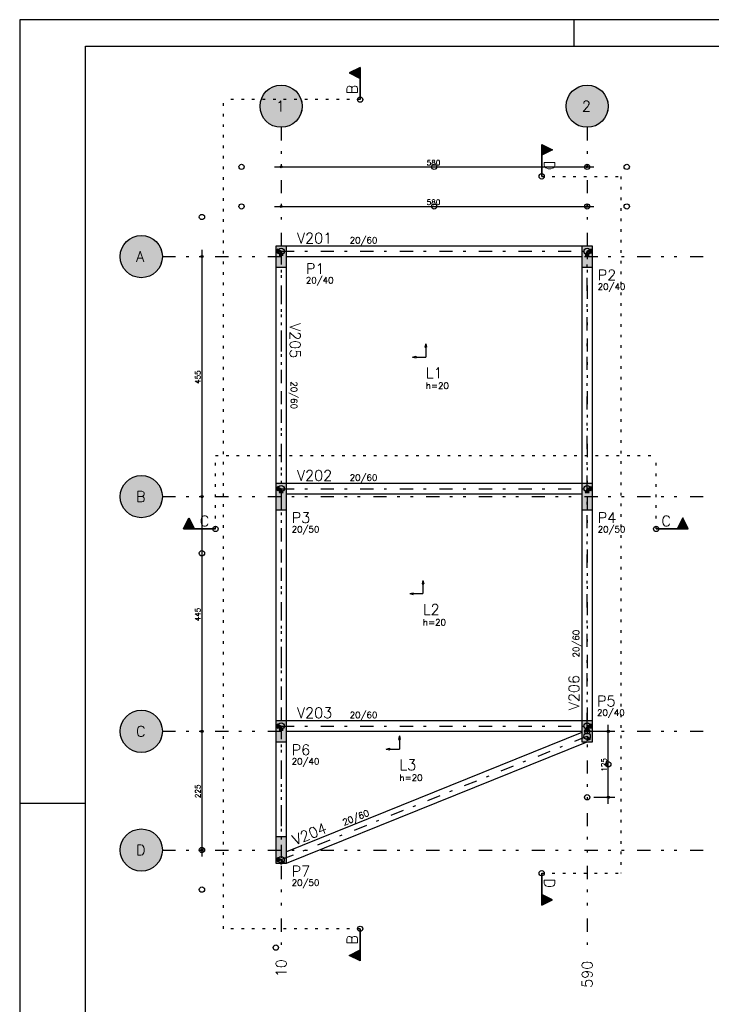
# Model space of a CAD drawing. Extents: x 0 to 84.1, y 0 to 59.4.
# Tile 3 of 5: x 0 to 26.2, y 22.1 to 59.4. Entities that reach past the tile are written whole.
import ezdxf

# ---------------------------------------------------------------- set-up
doc = ezdxf.new("R2010")
doc.units = 0
doc.header["$MEASUREMENT"] = 0
for name, pattern in [('ESTILO_TQS_0002', [0.4, 0.1, -0.3]), ('ESTILO_TQS_0003', [1.5, 0.5, -0.4, 0.1, -0.5]), ('ESTILO_TQS_0004', [2, 0.5, -0.4, 0.1, -0.4, 0.1, -0.5])]:
    doc.linetypes.add(name, pattern=pattern)
for name, color, linetype in [('1', 1, 'CONTINUOUS'), ('2', 2, 'CONTINUOUS'), ('3', 3, 'CONTINUOUS'), ('4', 4, 'CONTINUOUS'), ('6', 6, 'CONTINUOUS'), ('9', 9, 'CONTINUOUS')]:
    doc.layers.add(name, color=color, linetype=linetype)
doc.styles.get("Standard").update_dxf_attribs({"font": 'ROMANS.SHX'})

msp = doc.modelspace()

# ---------------------------------------------------------------- linework, layer by layer
at = {"layer": '1', "linetype": 'ESTILO_TQS_0004'}
for p, q in [((9.90859, 55.31898), (9.90859, 24.293638)), ((21.50859, 55.31898), (21.50859, 24.293638)), ((5.40859, 50.41898), (26.00859, 50.41898)), ((5.40859, 41.31898), (26.00859, 41.31898)), ((5.40859, 32.41898), (26.00859, 32.41898)), ((5.40859, 27.91898), (26.00859, 27.91898))]:
    msp.add_line(p, q, dxfattribs=at)
at = {"layer": '1', "linetype": 'Continuous'}
for p, q in [((9.65859, 53.81898), (21.75859, 53.81898)), ((9.90859, 53.81898), (9.90859, 53.81898)), ((21.50859, 53.81898), (21.50859, 53.81898)), ((9.65859, 52.31898), (21.75859, 52.31898)), ((9.90859, 52.31898), (9.90859, 52.31898)), ((21.50859, 52.31898), (21.50859, 52.31898)), ((6.90859, 50.66898), (6.90859, 41.06898)), ((6.90859, 50.41898), (6.90859, 50.41898)), ((9.90859, 50.41898), (9.90859, 50.41898)), ((21.50859, 50.41898), (21.50859, 50.41898)), ((15.392233, 47.110809), (15.361345, 46.978401)), ((15.392233, 47.110809), (15.423122, 46.978401)), ((15.361345, 46.978401), (15.423122, 46.978401)), ((15.392233, 46.978401), (15.392233, 46.610809)), ((14.892233, 46.610809), (15.024641, 46.641695)), ((14.892233, 46.610809), (15.024641, 46.579924)), ((15.024641, 46.579924), (15.024641, 46.641695)), ((15.024641, 46.610809), (15.392233, 46.610809)), ((6.90859, 41.56898), (6.90859, 32.16898)), ((6.90859, 41.31898), (6.90859, 41.31898)), ((6.90859, 41.31898), (6.90859, 41.31898)), ((9.90859, 41.31898), (9.90859, 41.31898)), ((21.50859, 41.31898), (21.50859, 41.31898)), ((15.282798, 38.140166), (15.251909, 38.007758)), ((15.282798, 38.140166), (15.313686, 38.007758)), ((15.251909, 38.007758), (15.313686, 38.007758)), ((15.282798, 38.007758), (15.282798, 37.640166)), ((14.782798, 37.640166), (14.915206, 37.671051)), ((14.782798, 37.640166), (14.915206, 37.60928)), ((14.915206, 37.60928), (14.915206, 37.671051)), ((14.915206, 37.640166), (15.282798, 37.640166)), ((6.90859, 32.66898), (6.90859, 27.66898)), ((22.30859, 29.66898), (22.30859, 32.66898)), ((6.90859, 32.41898), (6.90859, 32.41898)), ((6.90859, 32.41898), (6.90859, 32.41898)), ((9.90859, 32.41898), (9.90859, 32.41898)), ((14.394695, 32.245813), (14.363806, 32.113405)), ((14.363806, 32.113405), (14.425583, 32.113405)), ((14.394695, 32.245813), (14.425583, 32.113405)), ((14.394695, 32.113405), (14.394695, 31.745813)), ((21.50859, 32.41898), (21.50859, 32.41898)), ((21.50859, 32.41898), (21.50859, 32.41898)), ((21.75859, 32.41898), (22.55859, 32.41898)), ((13.894695, 31.745813), (14.027103, 31.776698)), ((13.894695, 31.745813), (14.027103, 31.714927)), ((14.027103, 31.714927), (14.027103, 31.776698)), ((14.027103, 31.745813), (14.394695, 31.745813)), ((21.50859, 29.91898), (21.50859, 29.91898)), ((21.75859, 29.91898), (22.55859, 29.91898)), ((6.90859, 27.91898), (6.90859, 27.91898)), ((9.90859, 27.91898), (9.90859, 27.91898))]:
    msp.add_line(p, q, dxfattribs=at)
at = {"layer": '1', "linetype": 'ESTILO_TQS_0003'}
for p, q in [((9.90859, 50.61898), (21.50859, 50.61898)), ((9.90859, 50.61898), (9.90859, 41.61898)), ((21.50859, 41.61898), (21.50859, 50.61898)), ((9.90859, 41.61898), (21.50859, 41.61898)), ((9.90859, 41.61898), (9.90859, 32.61898)), ((21.50859, 32.61898), (21.50859, 41.61898)), ((9.90859, 32.61898), (21.50859, 32.61898)), ((9.90859, 32.61898), (9.90859, 27.553946)), ((9.90859, 27.553946), (21.50859, 32.234648))]:
    msp.add_line(p, q, dxfattribs=at)
at = {"layer": '1', "linetype": 'Continuous'}
for points in [[(21.30859, 50.81898), (10.10859, 50.81898)], [(9.75859, 50.69398), (9.75859, 50.54398), (9.90859, 50.61898), (9.75859, 50.69398)], [(9.83359, 50.46898), (9.98359, 50.46898), (9.90859, 50.61898), (9.83359, 50.46898)], [(10.10859, 50.41898), (21.30859, 50.41898)], [(21.43359, 50.46898), (21.58359, 50.46898), (21.50859, 50.61898), (21.43359, 50.46898)], [(21.65859, 50.54398), (21.65859, 50.69398), (21.50859, 50.61898), (21.65859, 50.54398)], [(9.70859, 50.01898), (9.70859, 41.81898)], [(10.10859, 41.81898), (10.10859, 50.01898)], [(21.30859, 50.01898), (21.30859, 41.81898)], [(21.70859, 41.81898), (21.70859, 50.01898)], [(21.30859, 41.81898), (10.10859, 41.81898)], [(9.75859, 41.69398), (9.75859, 41.54398), (9.90859, 41.61898), (9.75859, 41.69398)], [(9.83359, 41.46898), (9.98359, 41.46898), (9.90859, 41.61898), (9.83359, 41.46898)], [(21.43359, 41.46898), (21.58359, 41.46898), (21.50859, 41.61898), (21.43359, 41.46898)], [(21.65859, 41.54398), (21.65859, 41.69398), (21.50859, 41.61898), (21.65859, 41.54398)], [(10.10859, 41.41898), (21.30859, 41.41898)], [(9.70859, 40.81898), (9.70859, 32.81898)], [(10.10859, 32.81898), (10.10859, 40.81898)], [(21.30859, 40.81898), (21.30859, 32.81898)], [(21.70859, 32.81898), (21.70859, 40.81898)], [(9.75859, 32.69398), (9.75859, 32.54398), (9.90859, 32.61898), (9.75859, 32.69398)], [(9.83359, 32.46898), (9.98359, 32.46898), (9.90859, 32.61898), (9.83359, 32.46898)], [(21.30859, 32.81898), (10.10859, 32.81898)], [(21.43359, 32.46898), (21.58359, 32.46898), (21.50859, 32.61898), (21.43359, 32.46898)], [(21.65859, 32.54398), (21.65859, 32.69398), (21.50859, 32.61898), (21.65859, 32.54398)], [(10.10859, 32.41898), (21.30859, 32.41898)], [(21.30859, 32.369615), (10.10859, 27.850316)], [(21.495168, 32.067481), (21.63427, 32.12361), (21.50859, 32.234648), (21.495168, 32.067481)], [(9.70859, 32.01898), (9.70859, 28.41898)], [(10.10859, 28.41898), (10.10859, 32.01898)], [(10.10859, 27.41898), (21.50859, 32.01898)], [(9.75859, 27.628946), (9.75859, 27.478946), (9.90859, 27.553946), (9.75859, 27.628946)], [(9.895168, 27.386779), (10.03427, 27.442908), (9.90859, 27.553946), (9.895168, 27.386779)]]:
    msp.add_lwpolyline(points, dxfattribs=at)
for centre, radius in [((12.904627, 56.371496), 0.1), ((8.40859, 53.81898), 0.1), ((9.90859, 53.81898), 0.04), ((9.90859, 53.81898), 0.02), ((15.70859, 53.81898), 0.1), ((21.50859, 53.81898), 0.1), ((21.50859, 53.81898), 0.04), ((21.50859, 53.81898), 0.02), ((23.00859, 53.81898), 0.1), ((19.784575, 53.457559), 0.1), ((8.40859, 52.31898), 0.1), ((9.90859, 52.31898), 0.04), ((9.90859, 52.31898), 0.02), ((15.70859, 52.31898), 0.1), ((21.50859, 52.31898), 0.1), ((21.50859, 52.31898), 0.04), ((21.50859, 52.31898), 0.02), ((23.00859, 52.31898), 0.1), ((6.90859, 51.91898), 0.1), ((6.90859, 50.41898), 0.04), ((6.90859, 50.41898), 0.02), ((9.90859, 50.61898), 0.12), ((9.90859, 50.61898), 0.12), ((21.50859, 50.61898), 0.12), ((21.50859, 50.61898), 0.12), ((9.90859, 41.61898), 0.12), ((9.90859, 41.61898), 0.12), ((21.50859, 41.61898), 0.12), ((21.50859, 41.61898), 0.12), ((6.90859, 41.31898), 0.04), ((6.90859, 41.31898), 0.04), ((6.90859, 41.31898), 0.02), ((6.90859, 41.31898), 0.02), ((7.422262, 40.093667), 0.1), ((24.124246, 40.093667), 0.1), ((6.90859, 39.16898), 0.1), ((9.90859, 32.61898), 0.12), ((9.90859, 32.61898), 0.12), ((21.50859, 32.61898), 0.12), ((21.50859, 32.61898), 0.12), ((21.50859, 32.41898), 0.1), ((6.90859, 32.41898), 0.04), ((6.90859, 32.41898), 0.04), ((6.90859, 32.41898), 0.02), ((6.90859, 32.41898), 0.02), ((21.50859, 32.234648), 0.12), ((22.30859, 32.41898), 0.04), ((22.30859, 32.41898), 0.02), ((22.30859, 31.16898), 0.1), ((21.50859, 29.91898), 0.1), ((22.30859, 29.91898), 0.04), ((22.30859, 29.91898), 0.02), ((6.90859, 27.91898), 0.1), ((6.90859, 27.91898), 0.04), ((6.90859, 27.91898), 0.02), ((9.90859, 27.553946), 0.12), ((9.90859, 27.553946), 0.12), ((19.784575, 27.040042), 0.1), ((6.90859, 26.41898), 0.1), ((12.904627, 24.932467), 0.1), ((9.70859, 24.21898), 0.1), ((9.70859, 24.21898), 0.1), ((9.70859, 24.21898), 0.1)]:
    msp.add_circle(centre, radius, dxfattribs=at)
at = {"layer": '2', "linetype": 'Continuous'}
for p, q in [((84.100006, 59.400002), (0, 59.400002)), ((0, 59.400002), (0, 0)), ((21, 59.400002), (21, 58.400002)), ((0, 29.700001), (0.5, 29.700001)), ((0.5, 29.700001), (1.5, 29.700001)), ((1.5, 29.700001), (2.5, 29.700001))]:
    msp.add_line(p, q, dxfattribs=at)
msp.add_lwpolyline([(83.100006, 1), (2.5, 1), (2.5, 58.400002), (83.100006, 58.400002), (83.100006, 1)], dxfattribs=at)
for centre in [(9.90859, 56.11898), (21.50859, 56.11898), (4.60859, 50.41898), (4.60859, 41.31898), (4.60859, 32.41898), (4.60859, 27.91898)]:
    msp.add_circle(centre, 0.8, dxfattribs=at)
at = {"layer": '3', "linetype": 'Continuous'}
for p, q in [((12.904627, 57.587451), (12.489795, 57.380035)), ((12.902889, 57.58463), (12.493697, 57.380035)), ((12.713167, 57.489766), (12.713167, 57.270302)), ((12.745076, 57.505721), (12.745076, 57.254347)), ((12.776987, 57.521678), (12.776987, 57.238392)), ((12.808897, 57.537633), (12.808897, 57.222436)), ((12.840807, 57.553588), (12.840807, 57.206481)), ((12.872717, 57.569544), (12.872717, 57.190525)), ((12.902888, 57.58463), (12.902888, 56.371496)), ((12.904627, 56.371496), (12.904627, 57.587451)), ((12.489795, 57.380035), (12.902889, 57.173488)), ((12.493699, 57.380035), (12.902888, 57.175439)), ((12.521705, 57.394039), (12.521705, 57.366032)), ((12.553615, 57.409994), (12.553615, 57.350077)), ((12.585526, 57.425949), (12.585526, 57.334122)), ((12.617436, 57.441903), (12.617436, 57.318167)), ((12.649346, 57.457857), (12.649346, 57.302212)), ((12.681445, 57.473908), (12.681258, 57.286256)), ((19.784575, 53.457559), (19.784575, 54.673514)), ((19.784575, 54.673514), (20.199407, 54.466099)), ((19.786313, 54.670693), (20.195505, 54.466099)), ((19.786314, 54.670693), (19.786314, 53.457559)), ((19.816485, 54.655607), (19.816485, 54.276588)), ((19.848395, 54.639651), (19.848395, 54.292544)), ((19.880305, 54.623696), (19.880305, 54.308499)), ((19.912215, 54.607741), (19.912215, 54.324455)), ((19.944126, 54.591784), (19.944126, 54.340411)), ((19.976036, 54.575829), (19.976036, 54.356366)), ((20.007757, 54.559971), (20.007944, 54.37232)), ((20.039856, 54.54392), (20.039856, 54.388275)), ((20.071766, 54.527966), (20.071766, 54.40423)), ((20.103676, 54.512012), (20.103676, 54.420185)), ((20.199407, 54.466099), (19.786313, 54.259552)), ((20.195504, 54.466099), (19.786314, 54.261503)), ((20.135587, 54.496057), (20.135587, 54.43614)), ((20.167497, 54.480102), (20.167497, 54.452095)), ((6.206307, 40.093667), (6.413723, 40.508499)), ((6.209128, 40.095405), (6.413723, 40.504597)), ((6.335901, 40.348948), (6.491546, 40.348948)), ((6.351855, 40.380858), (6.475591, 40.380858)), ((6.367809, 40.412768), (6.459636, 40.412768)), ((6.383765, 40.444679), (6.443681, 40.444679)), ((6.39972, 40.476589), (6.427727, 40.476589)), ((6.413723, 40.508499), (6.62027, 40.095405)), ((6.413723, 40.504596), (6.618319, 40.095406)), ((25.132785, 40.508499), (24.926238, 40.095405)), ((25.132785, 40.504596), (24.928189, 40.095406)), ((25.210607, 40.348948), (25.054962, 40.348948)), ((25.194653, 40.380858), (25.070917, 40.380858)), ((25.178699, 40.412768), (25.086872, 40.412768)), ((25.162744, 40.444679), (25.102827, 40.444679)), ((25.146789, 40.476589), (25.118782, 40.476589)), ((25.340201, 40.093667), (25.132785, 40.508499)), ((25.33738, 40.095405), (25.132785, 40.504597)), ((7.422262, 40.093667), (6.206307, 40.093667)), ((6.209128, 40.095406), (7.422262, 40.095406)), ((6.224214, 40.125577), (6.603233, 40.125577)), ((6.24017, 40.157487), (6.587278, 40.157487)), ((6.256125, 40.189397), (6.571322, 40.189397)), ((6.27208, 40.221307), (6.555367, 40.221307)), ((6.288037, 40.253218), (6.539411, 40.253218)), ((6.303992, 40.285128), (6.523456, 40.285128)), ((6.319851, 40.316849), (6.507502, 40.317036)), ((25.33738, 40.095406), (24.124246, 40.095406)), ((24.124246, 40.093667), (25.340201, 40.093667)), ((25.322294, 40.125577), (24.943275, 40.125577)), ((25.306338, 40.157487), (24.959231, 40.157487)), ((25.290383, 40.189397), (24.975186, 40.189397)), ((25.274428, 40.221307), (24.991142, 40.221307)), ((25.258471, 40.253218), (25.007097, 40.253218)), ((25.242516, 40.285128), (25.023052, 40.285128)), ((25.226658, 40.316849), (25.039006, 40.317036)), ((19.784575, 27.040042), (19.784575, 25.824087)), ((19.786314, 25.826908), (19.786314, 27.040042)), ((20.199407, 26.031503), (19.786313, 26.23805)), ((20.195504, 26.031503), (19.786314, 26.236099)), ((19.816485, 25.841994), (19.816485, 26.221013)), ((19.848395, 25.85795), (19.848395, 26.205057)), ((19.880305, 25.873905), (19.880305, 26.189102)), ((19.912215, 25.88986), (19.912215, 26.173147)), ((19.944126, 25.905817), (19.944126, 26.157191)), ((19.976036, 25.921772), (19.976036, 26.141236)), ((19.784575, 25.824087), (20.199407, 26.031503)), ((19.786313, 25.826908), (20.195505, 26.031503)), ((20.007757, 25.93763), (20.007944, 26.125282)), ((20.039856, 25.953681), (20.039856, 26.109326)), ((20.071766, 25.969635), (20.071766, 26.093371)), ((20.103676, 25.985589), (20.103676, 26.077416)), ((20.135587, 26.001544), (20.135587, 26.061461)), ((20.167497, 26.017499), (20.167497, 26.045506)), ((12.902888, 23.719333), (12.902888, 24.932467)), ((12.904627, 24.932467), (12.904627, 23.716512)), ((12.489795, 23.923928), (12.902889, 24.130475)), ((12.904627, 23.716512), (12.489795, 23.923928)), ((12.902889, 23.719333), (12.493697, 23.923928)), ((12.493699, 23.923928), (12.902888, 24.128524)), ((12.521705, 23.909925), (12.521705, 23.937932)), ((12.553615, 23.89397), (12.553615, 23.953886)), ((12.585526, 23.878014), (12.585526, 23.969841)), ((12.617436, 23.86206), (12.617436, 23.985796)), ((12.649346, 23.846106), (12.649346, 24.001751)), ((12.681445, 23.830056), (12.681258, 24.017707)), ((12.713167, 23.814197), (12.713167, 24.033661)), ((12.745076, 23.798242), (12.745076, 24.049616)), ((12.776987, 23.782285), (12.776987, 24.065572)), ((12.808897, 23.76633), (12.808897, 24.081527)), ((12.840807, 23.750375), (12.840807, 24.097483)), ((12.872717, 23.734419), (12.872717, 24.113438))]:
    msp.add_line(p, q, dxfattribs=at)
at = {"layer": '3', "linetype": 'ESTILO_TQS_0002'}
for p, q in [((7.730513, 24.932467), (7.730513, 56.371496)), ((12.904627, 56.371496), (7.730513, 56.371496)), ((19.784575, 53.457559), (22.786565, 53.457559)), ((22.786565, 53.457559), (22.786565, 27.040042)), ((7.422262, 42.877331), (24.124246, 42.877331)), ((7.422262, 40.093667), (7.422262, 42.877331)), ((24.124246, 40.093667), (24.124246, 42.877331)), ((19.784575, 27.040042), (22.786565, 27.040042)), ((12.904627, 24.932467), (7.730513, 24.932467))]:
    msp.add_line(p, q, dxfattribs=at)
at = {"layer": '3', "linetype": 'Continuous'}
for points in [[(12.902888, 57.58463), (12.493699, 57.380035), (12.902888, 57.175439), (12.902888, 57.58463)], [(19.786314, 54.670693), (20.195504, 54.466099), (19.786314, 54.261503), (19.786314, 54.670693)], [(6.209128, 40.095406), (6.413723, 40.504596), (6.618319, 40.095406), (6.209128, 40.095406)], [(25.33738, 40.095406), (25.132785, 40.504596), (24.928189, 40.095406), (25.33738, 40.095406)], [(19.786314, 25.826908), (20.195504, 26.031503), (19.786314, 26.236099), (19.786314, 25.826908)], [(12.902888, 23.719333), (12.493699, 23.923928), (12.902888, 24.128524), (12.902888, 23.719333)]]:
    msp.add_lwpolyline(points, dxfattribs=at)
at = {"layer": '6', "linetype": 'Continuous'}
for points in [[(9.70859, 50.01898), (10.10859, 50.01898), (10.10859, 50.81898), (9.70859, 50.81898), (9.70859, 50.01898)], [(21.30859, 50.01898), (21.70859, 50.01898), (21.70859, 50.81898), (21.30859, 50.81898), (21.30859, 50.01898)], [(9.70859, 40.81898), (10.10859, 40.81898), (10.10859, 41.81898), (9.70859, 41.81898), (9.70859, 40.81898)], [(21.30859, 40.81898), (21.70859, 40.81898), (21.70859, 41.81898), (21.30859, 41.81898), (21.30859, 40.81898)], [(9.70859, 32.01898), (10.10859, 32.01898), (10.10859, 32.81898), (9.70859, 32.81898), (9.70859, 32.01898)], [(21.30859, 32.01898), (21.70859, 32.01898), (21.70859, 32.81898), (21.30859, 32.81898), (21.30859, 32.01898)], [(9.70859, 27.41898), (10.10859, 27.41898), (10.10859, 28.41898), (9.70859, 28.41898), (9.70859, 27.41898)]]:
    msp.add_lwpolyline(points, dxfattribs=at)
at = {"layer": '9', "linetype": 'Continuous'}
for points in [[(10.70859, 56.11898), (9.447246, 56.772556), (9.362547, 56.703649)], [(10.70859, 56.11898), (9.540538, 56.829288), (9.447246, 56.772556)], [(10.70859, 56.11898), (9.640686, 56.872789), (9.540538, 56.829288)], [(10.70859, 56.11898), (9.745825, 56.902247), (9.640686, 56.872789)], [(10.70859, 56.11898), (9.853996, 56.917115), (9.745825, 56.902247)], [(10.70859, 56.11898), (9.963184, 56.917115), (9.853996, 56.917115)], [(10.70859, 56.11898), (10.071355, 56.902247), (9.963184, 56.917115)], [(10.70859, 56.11898), (10.176494, 56.872789), (10.071355, 56.902247)], [(10.70859, 56.11898), (10.276642, 56.829288), (10.176494, 56.872789)], [(10.70859, 56.11898), (10.369934, 56.772556), (10.276642, 56.829288)], [(10.70859, 56.11898), (10.454633, 56.703649), (10.369934, 56.772556)], [(22.30859, 56.11898), (21.047246, 56.772556), (20.962547, 56.703649)], [(22.30859, 56.11898), (21.140538, 56.829288), (21.047246, 56.772556)], [(22.30859, 56.11898), (21.240686, 56.872789), (21.140538, 56.829288)], [(22.30859, 56.11898), (21.345825, 56.902247), (21.240686, 56.872789)], [(22.30859, 56.11898), (21.453996, 56.917115), (21.345825, 56.902247)], [(22.30859, 56.11898), (21.563184, 56.917115), (21.453996, 56.917115)], [(22.30859, 56.11898), (21.671355, 56.902247), (21.563184, 56.917115)], [(22.30859, 56.11898), (21.776494, 56.872789), (21.671355, 56.902247)], [(22.30859, 56.11898), (21.876642, 56.829288), (21.776494, 56.872789)], [(22.30859, 56.11898), (21.969934, 56.772556), (21.876642, 56.829288)], [(22.30859, 56.11898), (22.054633, 56.703649), (21.969934, 56.772556)], [(10.70859, 56.11898), (9.174821, 56.437701), (9.138256, 56.334817)], [(10.70859, 56.11898), (9.225054, 56.534647), (9.174821, 56.437701)], [(10.70859, 56.11898), (9.288021, 56.62385), (9.225054, 56.534647)], [(10.70859, 56.11898), (9.362547, 56.703649), (9.288021, 56.62385)], [(10.70859, 56.11898), (10.529159, 56.62385), (10.454633, 56.703649)], [(10.70859, 56.11898), (10.592126, 56.534647), (10.529159, 56.62385)], [(10.70859, 56.11898), (10.642359, 56.437701), (10.592126, 56.534647)], [(10.70859, 56.11898), (10.678924, 56.334817), (10.642359, 56.437701)], [(22.30859, 56.11898), (20.774821, 56.437701), (20.738256, 56.334817)], [(22.30859, 56.11898), (20.825054, 56.534647), (20.774821, 56.437701)], [(22.30859, 56.11898), (20.888021, 56.62385), (20.825054, 56.534647)], [(22.30859, 56.11898), (20.962547, 56.703649), (20.888021, 56.62385)], [(22.30859, 56.11898), (22.129159, 56.62385), (22.054633, 56.703649)], [(22.30859, 56.11898), (22.192126, 56.534647), (22.129159, 56.62385)], [(22.30859, 56.11898), (22.242359, 56.437701), (22.192126, 56.534647)], [(22.30859, 56.11898), (22.278924, 56.334817), (22.242359, 56.437701)], [(10.70859, 56.11898), (9.116041, 56.227913), (9.10859, 56.11898)], [(10.70859, 56.11898), (9.10859, 56.11898), (9.116041, 56.010047)], [(10.70859, 56.11898), (9.138256, 56.334817), (9.116041, 56.227913)], [(10.70859, 56.11898), (9.116041, 56.010047), (9.138256, 55.903143)], [(10.70859, 56.11898), (9.138256, 55.903143), (9.174821, 55.800259)], [(10.70859, 56.11898), (9.174821, 55.800259), (9.225054, 55.703313)], [(10.70859, 56.11898), (9.225054, 55.703313), (9.288021, 55.61411)], [(10.70859, 56.11898), (9.288021, 55.61411), (9.362547, 55.534311)], [(10.70859, 56.11898), (9.362547, 55.534311), (9.447246, 55.465404)], [(10.70859, 56.11898), (9.447246, 55.465404), (9.540538, 55.408672)], [(10.70859, 56.11898), (9.540538, 55.408672), (9.640686, 55.365171)], [(10.70859, 56.11898), (9.640686, 55.365171), (9.745825, 55.335713)], [(10.70859, 56.11898), (9.745825, 55.335713), (9.853996, 55.320845)], [(10.70859, 56.11898), (9.853996, 55.320845), (9.963184, 55.320845)], [(10.70859, 56.11898), (9.963184, 55.320845), (10.071355, 55.335713)], [(10.70859, 56.11898), (10.071355, 55.335713), (10.176494, 55.365171)], [(10.70859, 56.11898), (10.176494, 55.365171), (10.276642, 55.408672)], [(10.70859, 56.11898), (10.276642, 55.408672), (10.369934, 55.465404)], [(10.70859, 56.11898), (10.369934, 55.465404), (10.454633, 55.534311)], [(10.70859, 56.11898), (10.454633, 55.534311), (10.529159, 55.61411)], [(10.70859, 56.11898), (10.529159, 55.61411), (10.592126, 55.703313)], [(10.70859, 56.11898), (10.592126, 55.703313), (10.642359, 55.800259)], [(10.70859, 56.11898), (10.642359, 55.800259), (10.678924, 55.903143)], [(10.70859, 56.11898), (10.701139, 56.227913), (10.678924, 56.334817)], [(10.70859, 56.11898), (10.678924, 55.903143), (10.701139, 56.010047)], [(10.70859, 56.11898), (10.701139, 56.010047), (10.70859, 56.11898)], [(22.30859, 56.11898), (20.716041, 56.227913), (20.70859, 56.11898)], [(22.30859, 56.11898), (20.70859, 56.11898), (20.716041, 56.010047)], [(22.30859, 56.11898), (20.738256, 56.334817), (20.716041, 56.227913)], [(22.30859, 56.11898), (20.716041, 56.010047), (20.738256, 55.903143)], [(22.30859, 56.11898), (20.738256, 55.903143), (20.774821, 55.800259)], [(22.30859, 56.11898), (20.774821, 55.800259), (20.825054, 55.703313)], [(22.30859, 56.11898), (20.825054, 55.703313), (20.888021, 55.61411)], [(22.30859, 56.11898), (20.888021, 55.61411), (20.962547, 55.534311)], [(22.30859, 56.11898), (20.962547, 55.534311), (21.047246, 55.465404)], [(22.30859, 56.11898), (21.047246, 55.465404), (21.140538, 55.408672)], [(22.30859, 56.11898), (21.140538, 55.408672), (21.240686, 55.365171)], [(22.30859, 56.11898), (21.240686, 55.365171), (21.345825, 55.335713)], [(22.30859, 56.11898), (21.345825, 55.335713), (21.453996, 55.320845)], [(22.30859, 56.11898), (21.453996, 55.320845), (21.563184, 55.320845)], [(22.30859, 56.11898), (21.563184, 55.320845), (21.671355, 55.335713)], [(22.30859, 56.11898), (21.671355, 55.335713), (21.776494, 55.365171)], [(22.30859, 56.11898), (21.776494, 55.365171), (21.876642, 55.408672)], [(22.30859, 56.11898), (21.876642, 55.408672), (21.969934, 55.465404)], [(22.30859, 56.11898), (21.969934, 55.465404), (22.054633, 55.534311)], [(22.30859, 56.11898), (22.054633, 55.534311), (22.129159, 55.61411)], [(22.30859, 56.11898), (22.129159, 55.61411), (22.192126, 55.703313)], [(22.30859, 56.11898), (22.192126, 55.703313), (22.242359, 55.800259)], [(22.30859, 56.11898), (22.242359, 55.800259), (22.278924, 55.903143)], [(22.30859, 56.11898), (22.301139, 56.227913), (22.278924, 56.334817)], [(22.30859, 56.11898), (22.278924, 55.903143), (22.301139, 56.010047)], [(22.30859, 56.11898), (22.301139, 56.010047), (22.30859, 56.11898)], [(5.40859, 50.41898), (4.340686, 51.172789), (4.240538, 51.129288)], [(5.40859, 50.41898), (4.445825, 51.202247), (4.340686, 51.172789)], [(5.40859, 50.41898), (4.553996, 51.217115), (4.445825, 51.202247)], [(5.40859, 50.41898), (4.663184, 51.217115), (4.553996, 51.217115)], [(5.40859, 50.41898), (4.771355, 51.202247), (4.663184, 51.217115)], [(5.40859, 50.41898), (4.876494, 51.172789), (4.771355, 51.202247)], [(5.40859, 50.41898), (4.976642, 51.129288), (4.876494, 51.172789)], [(5.40859, 50.41898), (3.925054, 50.834647), (3.874821, 50.737701)], [(5.40859, 50.41898), (3.988021, 50.92385), (3.925054, 50.834647)], [(5.40859, 50.41898), (4.062547, 51.003649), (3.988021, 50.92385)], [(5.40859, 50.41898), (4.147246, 51.072556), (4.062547, 51.003649)], [(5.40859, 50.41898), (4.240538, 51.129288), (4.147246, 51.072556)], [(5.40859, 50.41898), (5.069934, 51.072556), (4.976642, 51.129288)], [(5.40859, 50.41898), (5.154633, 51.003649), (5.069934, 51.072556)], [(5.40859, 50.41898), (5.229159, 50.92385), (5.154633, 51.003649)], [(5.40859, 50.41898), (5.292126, 50.834647), (5.229159, 50.92385)], [(5.40859, 50.41898), (5.342359, 50.737701), (5.292126, 50.834647)], [(9.70859, 50.01898), (10.10859, 50.01898), (10.10859, 50.81898)], [(9.70859, 50.01898), (10.10859, 50.81898), (9.70859, 50.81898)], [(9.70859, 50.01898), (9.70859, 50.81898), (9.70859, 50.01898)], [(21.30859, 50.01898), (21.70859, 50.01898), (21.70859, 50.81898)], [(21.30859, 50.01898), (21.70859, 50.81898), (21.30859, 50.81898)], [(21.30859, 50.01898), (21.30859, 50.81898), (21.30859, 50.01898)], [(5.40859, 50.41898), (3.816041, 50.527913), (3.80859, 50.41898)], [(5.40859, 50.41898), (3.80859, 50.41898), (3.816041, 50.310047)], [(5.40859, 50.41898), (3.838256, 50.634817), (3.816041, 50.527913)], [(5.40859, 50.41898), (3.816041, 50.310047), (3.838256, 50.203143)], [(5.40859, 50.41898), (3.874821, 50.737701), (3.838256, 50.634817)], [(5.40859, 50.41898), (3.838256, 50.203143), (3.874821, 50.100259)], [(5.40859, 50.41898), (3.874821, 50.100259), (3.925054, 50.003313)], [(5.40859, 50.41898), (3.925054, 50.003313), (3.988021, 49.91411)], [(5.40859, 50.41898), (3.988021, 49.91411), (4.062547, 49.834311)], [(5.40859, 50.41898), (4.062547, 49.834311), (4.147246, 49.765404)], [(5.40859, 50.41898), (4.147246, 49.765404), (4.240538, 49.708672)], [(5.40859, 50.41898), (4.240538, 49.708672), (4.340686, 49.665171)], [(5.40859, 50.41898), (4.340686, 49.665171), (4.445825, 49.635713)], [(5.40859, 50.41898), (4.445825, 49.635713), (4.553996, 49.620845)], [(5.40859, 50.41898), (4.553996, 49.620845), (4.663184, 49.620845)], [(5.40859, 50.41898), (4.663184, 49.620845), (4.771355, 49.635713)], [(5.40859, 50.41898), (4.771355, 49.635713), (4.876494, 49.665171)], [(5.40859, 50.41898), (4.876494, 49.665171), (4.976642, 49.708672)], [(5.40859, 50.41898), (4.976642, 49.708672), (5.069934, 49.765404)], [(5.40859, 50.41898), (5.069934, 49.765404), (5.154633, 49.834311)], [(5.40859, 50.41898), (5.154633, 49.834311), (5.229159, 49.91411)], [(5.40859, 50.41898), (5.229159, 49.91411), (5.292126, 50.003313)], [(5.40859, 50.41898), (5.292126, 50.003313), (5.342359, 50.100259)], [(5.40859, 50.41898), (5.378924, 50.634817), (5.342359, 50.737701)], [(5.40859, 50.41898), (5.342359, 50.100259), (5.378924, 50.203143)], [(5.40859, 50.41898), (5.401139, 50.527913), (5.378924, 50.634817)], [(5.40859, 50.41898), (5.378924, 50.203143), (5.401139, 50.310047)], [(5.40859, 50.41898), (5.401139, 50.310047), (5.40859, 50.41898)], [(9.75859, 50.69398), (9.75859, 50.54398), (9.90859, 50.61898)], [(9.75859, 50.69398), (9.90859, 50.61898), (9.75859, 50.69398)], [(9.83359, 50.46898), (9.98359, 50.46898), (9.90859, 50.61898)], [(9.83359, 50.46898), (9.90859, 50.61898), (9.83359, 50.46898)], [(21.43359, 50.46898), (21.58359, 50.46898), (21.50859, 50.61898)], [(21.43359, 50.46898), (21.50859, 50.61898), (21.43359, 50.46898)], [(21.65859, 50.54398), (21.65859, 50.69398), (21.50859, 50.61898)], [(21.65859, 50.54398), (21.50859, 50.61898), (21.65859, 50.54398)], [(5.40859, 41.31898), (3.988021, 41.82385), (3.925054, 41.734647)], [(5.40859, 41.31898), (4.062547, 41.903649), (3.988021, 41.82385)], [(5.40859, 41.31898), (4.147246, 41.972556), (4.062547, 41.903649)], [(5.40859, 41.31898), (4.240538, 42.029288), (4.147246, 41.972556)], [(5.40859, 41.31898), (4.340686, 42.072789), (4.240538, 42.029288)], [(5.40859, 41.31898), (4.445825, 42.102247), (4.340686, 42.072789)], [(5.40859, 41.31898), (4.553996, 42.117115), (4.445825, 42.102247)], [(5.40859, 41.31898), (4.663184, 42.117115), (4.553996, 42.117115)], [(5.40859, 41.31898), (4.771355, 42.102247), (4.663184, 42.117115)], [(5.40859, 41.31898), (4.876494, 42.072789), (4.771355, 42.102247)], [(5.40859, 41.31898), (4.976642, 42.029288), (4.876494, 42.072789)], [(5.40859, 41.31898), (5.069934, 41.972556), (4.976642, 42.029288)], [(5.40859, 41.31898), (5.154633, 41.903649), (5.069934, 41.972556)], [(5.40859, 41.31898), (5.229159, 41.82385), (5.154633, 41.903649)], [(5.40859, 41.31898), (5.292126, 41.734647), (5.229159, 41.82385)], [(9.70859, 40.81898), (10.10859, 40.81898), (10.10859, 41.81898)], [(9.70859, 40.81898), (10.10859, 41.81898), (9.70859, 41.81898)], [(9.70859, 40.81898), (9.70859, 41.81898), (9.70859, 40.81898)], [(21.30859, 40.81898), (21.70859, 40.81898), (21.70859, 41.81898)], [(21.30859, 40.81898), (21.70859, 41.81898), (21.30859, 41.81898)], [(21.30859, 40.81898), (21.30859, 41.81898), (21.30859, 40.81898)], [(5.40859, 41.31898), (3.838256, 41.534817), (3.816041, 41.427913)], [(5.40859, 41.31898), (3.874821, 41.637701), (3.838256, 41.534817)], [(5.40859, 41.31898), (3.925054, 41.734647), (3.874821, 41.637701)], [(5.40859, 41.31898), (5.342359, 41.637701), (5.292126, 41.734647)], [(5.40859, 41.31898), (5.378924, 41.534817), (5.342359, 41.637701)], [(5.40859, 41.31898), (5.401139, 41.427913), (5.378924, 41.534817)], [(9.75859, 41.69398), (9.75859, 41.54398), (9.90859, 41.61898)], [(9.75859, 41.69398), (9.90859, 41.61898), (9.75859, 41.69398)], [(9.83359, 41.46898), (9.98359, 41.46898), (9.90859, 41.61898)], [(9.83359, 41.46898), (9.90859, 41.61898), (9.83359, 41.46898)], [(21.43359, 41.46898), (21.58359, 41.46898), (21.50859, 41.61898)], [(21.43359, 41.46898), (21.50859, 41.61898), (21.43359, 41.46898)], [(21.65859, 41.54398), (21.65859, 41.69398), (21.50859, 41.61898)], [(21.65859, 41.54398), (21.50859, 41.61898), (21.65859, 41.54398)], [(5.40859, 41.31898), (3.816041, 41.427913), (3.80859, 41.31898)], [(5.40859, 41.31898), (3.80859, 41.31898), (3.816041, 41.210047)], [(5.40859, 41.31898), (3.816041, 41.210047), (3.838256, 41.103143)], [(5.40859, 41.31898), (3.838256, 41.103143), (3.874821, 41.000259)], [(5.40859, 41.31898), (3.874821, 41.000259), (3.925054, 40.903313)], [(5.40859, 41.31898), (3.925054, 40.903313), (3.988021, 40.81411)], [(5.40859, 41.31898), (3.988021, 40.81411), (4.062547, 40.734311)], [(5.40859, 41.31898), (4.062547, 40.734311), (4.147246, 40.665404)], [(5.40859, 41.31898), (4.147246, 40.665404), (4.240538, 40.608672)], [(5.40859, 41.31898), (4.240538, 40.608672), (4.340686, 40.565171)], [(5.40859, 41.31898), (4.340686, 40.565171), (4.445825, 40.535713)], [(5.40859, 41.31898), (4.445825, 40.535713), (4.553996, 40.520845)], [(5.40859, 41.31898), (4.553996, 40.520845), (4.663184, 40.520845)], [(5.40859, 41.31898), (4.663184, 40.520845), (4.771355, 40.535713)], [(5.40859, 41.31898), (4.771355, 40.535713), (4.876494, 40.565171)], [(5.40859, 41.31898), (4.876494, 40.565171), (4.976642, 40.608672)], [(5.40859, 41.31898), (4.976642, 40.608672), (5.069934, 40.665404)], [(5.40859, 41.31898), (5.069934, 40.665404), (5.154633, 40.734311)], [(5.40859, 41.31898), (5.154633, 40.734311), (5.229159, 40.81411)], [(5.40859, 41.31898), (5.229159, 40.81411), (5.292126, 40.903313)], [(5.40859, 41.31898), (5.292126, 40.903313), (5.342359, 41.000259)], [(5.40859, 41.31898), (5.342359, 41.000259), (5.378924, 41.103143)], [(5.40859, 41.31898), (5.378924, 41.103143), (5.401139, 41.210047)], [(5.40859, 41.31898), (5.401139, 41.210047), (5.40859, 41.31898)], [(5.40859, 32.41898), (3.988021, 32.92385), (3.925054, 32.834647)], [(5.40859, 32.41898), (4.062547, 33.003649), (3.988021, 32.92385)], [(5.40859, 32.41898), (4.147246, 33.072556), (4.062547, 33.003649)], [(5.40859, 32.41898), (4.240538, 33.129288), (4.147246, 33.072556)], [(5.40859, 32.41898), (4.340686, 33.172789), (4.240538, 33.129288)], [(5.40859, 32.41898), (4.445825, 33.202247), (4.340686, 33.172789)], [(5.40859, 32.41898), (4.553996, 33.217115), (4.445825, 33.202247)], [(5.40859, 32.41898), (4.663184, 33.217115), (4.553996, 33.217115)], [(5.40859, 32.41898), (4.771355, 33.202247), (4.663184, 33.217115)], [(5.40859, 32.41898), (4.876494, 33.172789), (4.771355, 33.202247)], [(5.40859, 32.41898), (4.976642, 33.129288), (4.876494, 33.172789)], [(5.40859, 32.41898), (5.069934, 33.072556), (4.976642, 33.129288)], [(5.40859, 32.41898), (5.154633, 33.003649), (5.069934, 33.072556)], [(5.40859, 32.41898), (5.229159, 32.92385), (5.154633, 33.003649)], [(5.40859, 32.41898), (5.292126, 32.834647), (5.229159, 32.92385)], [(5.40859, 32.41898), (3.816041, 32.527913), (3.80859, 32.41898)], [(5.40859, 32.41898), (3.838256, 32.634817), (3.816041, 32.527913)], [(5.40859, 32.41898), (3.874821, 32.737701), (3.838256, 32.634817)], [(5.40859, 32.41898), (3.925054, 32.834647), (3.874821, 32.737701)], [(5.40859, 32.41898), (5.342359, 32.737701), (5.292126, 32.834647)], [(5.40859, 32.41898), (5.378924, 32.634817), (5.342359, 32.737701)], [(5.40859, 32.41898), (5.401139, 32.527913), (5.378924, 32.634817)], [(9.70859, 32.01898), (10.10859, 32.01898), (10.10859, 32.81898)], [(9.70859, 32.01898), (10.10859, 32.81898), (9.70859, 32.81898)], [(9.70859, 32.01898), (9.70859, 32.81898), (9.70859, 32.01898)], [(9.75859, 32.69398), (9.75859, 32.54398), (9.90859, 32.61898)], [(9.75859, 32.69398), (9.90859, 32.61898), (9.75859, 32.69398)], [(9.83359, 32.46898), (9.98359, 32.46898), (9.90859, 32.61898)], [(9.83359, 32.46898), (9.90859, 32.61898), (9.83359, 32.46898)], [(21.30859, 32.01898), (21.70859, 32.01898), (21.70859, 32.81898)], [(21.30859, 32.01898), (21.70859, 32.81898), (21.30859, 32.81898)], [(21.30859, 32.01898), (21.30859, 32.81898), (21.30859, 32.01898)], [(21.43359, 32.46898), (21.58359, 32.46898), (21.50859, 32.61898)], [(21.43359, 32.46898), (21.50859, 32.61898), (21.43359, 32.46898)], [(21.65859, 32.54398), (21.65859, 32.69398), (21.50859, 32.61898)], [(21.65859, 32.54398), (21.50859, 32.61898), (21.65859, 32.54398)], [(5.40859, 32.41898), (3.80859, 32.41898), (3.816041, 32.310047)], [(5.40859, 32.41898), (3.816041, 32.310047), (3.838256, 32.203143)], [(5.40859, 32.41898), (3.838256, 32.203143), (3.874821, 32.100259)], [(5.40859, 32.41898), (3.874821, 32.100259), (3.925054, 32.003313)], [(5.40859, 32.41898), (3.925054, 32.003313), (3.988021, 31.91411)], [(5.40859, 32.41898), (3.988021, 31.91411), (4.062547, 31.834311)], [(5.40859, 32.41898), (4.062547, 31.834311), (4.147246, 31.765404)], [(5.40859, 32.41898), (4.147246, 31.765404), (4.240538, 31.708672)], [(5.40859, 32.41898), (4.240538, 31.708672), (4.340686, 31.665171)], [(5.40859, 32.41898), (4.340686, 31.665171), (4.445825, 31.635713)], [(5.40859, 32.41898), (4.445825, 31.635713), (4.553996, 31.620845)], [(5.40859, 32.41898), (4.553996, 31.620845), (4.663184, 31.620845)], [(5.40859, 32.41898), (4.663184, 31.620845), (4.771355, 31.635713)], [(5.40859, 32.41898), (4.771355, 31.635713), (4.876494, 31.665171)], [(5.40859, 32.41898), (4.876494, 31.665171), (4.976642, 31.708672)], [(5.40859, 32.41898), (4.976642, 31.708672), (5.069934, 31.765404)], [(5.40859, 32.41898), (5.069934, 31.765404), (5.154633, 31.834311)], [(5.40859, 32.41898), (5.154633, 31.834311), (5.229159, 31.91411)], [(5.40859, 32.41898), (5.229159, 31.91411), (5.292126, 32.003313)], [(5.40859, 32.41898), (5.292126, 32.003313), (5.342359, 32.100259)], [(5.40859, 32.41898), (5.342359, 32.100259), (5.378924, 32.203143)], [(5.40859, 32.41898), (5.378924, 32.203143), (5.401139, 32.310047)], [(5.40859, 32.41898), (5.401139, 32.310047), (5.40859, 32.41898)], [(21.495168, 32.067481), (21.63427, 32.12361), (21.50859, 32.234648)], [(21.495168, 32.067481), (21.50859, 32.234648), (21.495168, 32.067481)], [(5.40859, 27.91898), (3.988021, 28.42385), (3.925054, 28.334647)], [(5.40859, 27.91898), (4.062547, 28.503649), (3.988021, 28.42385)], [(5.40859, 27.91898), (4.147246, 28.572556), (4.062547, 28.503649)], [(5.40859, 27.91898), (4.240538, 28.629288), (4.147246, 28.572556)], [(5.40859, 27.91898), (4.340686, 28.672789), (4.240538, 28.629288)], [(5.40859, 27.91898), (4.445825, 28.702247), (4.340686, 28.672789)], [(5.40859, 27.91898), (4.553996, 28.717115), (4.445825, 28.702247)], [(5.40859, 27.91898), (4.663184, 28.717115), (4.553996, 28.717115)], [(5.40859, 27.91898), (4.771355, 28.702247), (4.663184, 28.717115)], [(5.40859, 27.91898), (4.876494, 28.672789), (4.771355, 28.702247)], [(5.40859, 27.91898), (4.976642, 28.629288), (4.876494, 28.672789)], [(5.40859, 27.91898), (5.069934, 28.572556), (4.976642, 28.629288)], [(5.40859, 27.91898), (5.154633, 28.503649), (5.069934, 28.572556)], [(5.40859, 27.91898), (5.229159, 28.42385), (5.154633, 28.503649)], [(5.40859, 27.91898), (5.292126, 28.334647), (5.229159, 28.42385)], [(9.70859, 27.41898), (10.10859, 27.41898), (10.10859, 28.41898)], [(9.70859, 27.41898), (10.10859, 28.41898), (9.70859, 28.41898)], [(9.70859, 27.41898), (9.70859, 28.41898), (9.70859, 27.41898)], [(5.40859, 27.91898), (3.816041, 28.027913), (3.80859, 27.91898)], [(5.40859, 27.91898), (3.838256, 28.134817), (3.816041, 28.027913)], [(5.40859, 27.91898), (3.874821, 28.237701), (3.838256, 28.134817)], [(5.40859, 27.91898), (3.925054, 28.334647), (3.874821, 28.237701)], [(5.40859, 27.91898), (5.342359, 28.237701), (5.292126, 28.334647)], [(5.40859, 27.91898), (5.378924, 28.134817), (5.342359, 28.237701)], [(5.40859, 27.91898), (5.401139, 28.027913), (5.378924, 28.134817)], [(5.40859, 27.91898), (3.80859, 27.91898), (3.816041, 27.810047)], [(5.40859, 27.91898), (3.816041, 27.810047), (3.838256, 27.703143)], [(5.40859, 27.91898), (3.838256, 27.703143), (3.874821, 27.600259)], [(5.40859, 27.91898), (3.874821, 27.600259), (3.925054, 27.503313)], [(5.40859, 27.91898), (3.925054, 27.503313), (3.988021, 27.41411)], [(5.40859, 27.91898), (3.988021, 27.41411), (4.062547, 27.334311)], [(5.40859, 27.91898), (4.062547, 27.334311), (4.147246, 27.265404)], [(5.40859, 27.91898), (4.147246, 27.265404), (4.240538, 27.208672)], [(5.40859, 27.91898), (4.240538, 27.208672), (4.340686, 27.165171)], [(5.40859, 27.91898), (4.340686, 27.165171), (4.445825, 27.135713)], [(5.40859, 27.91898), (4.445825, 27.135713), (4.553996, 27.120845)], [(5.40859, 27.91898), (4.553996, 27.120845), (4.663184, 27.120845)], [(5.40859, 27.91898), (4.663184, 27.120845), (4.771355, 27.135713)], [(5.40859, 27.91898), (4.771355, 27.135713), (4.876494, 27.165171)], [(5.40859, 27.91898), (4.876494, 27.165171), (4.976642, 27.208672)], [(5.40859, 27.91898), (4.976642, 27.208672), (5.069934, 27.265404)], [(5.40859, 27.91898), (5.069934, 27.265404), (5.154633, 27.334311)], [(5.40859, 27.91898), (5.154633, 27.334311), (5.229159, 27.41411)], [(5.40859, 27.91898), (5.229159, 27.41411), (5.292126, 27.503313)], [(5.40859, 27.91898), (5.292126, 27.503313), (5.342359, 27.600259)], [(5.40859, 27.91898), (5.342359, 27.600259), (5.378924, 27.703143)], [(5.40859, 27.91898), (5.378924, 27.703143), (5.401139, 27.810047)], [(5.40859, 27.91898), (5.401139, 27.810047), (5.40859, 27.91898)], [(9.75859, 27.628946), (9.75859, 27.478946), (9.90859, 27.553946)], [(9.75859, 27.628946), (9.90859, 27.553946), (9.75859, 27.628946)], [(9.895168, 27.386779), (10.03427, 27.442908), (9.90859, 27.553946)], [(9.895168, 27.386779), (9.90859, 27.553946), (9.895168, 27.386779)]]:
    msp.add_solid(points, dxfattribs=at)

# ---------------------------------------------------------------- texts
at = {"layer": '1', "linetype": 'Continuous'}
for p in [(15.42859, 53.87898), (15.42859, 52.37898)]:
    msp.add_text('580', height=0.2, dxfattribs=at).set_placement(p)
for s, height, p in [('455', 0.2, (6.84859, 45.58898)), ('445', 0.2, (6.84859, 36.58898)), ('125', 0.2, (22.24859, 30.88898)), ('225', 0.2, (6.84859, 29.88898)), ('10', 0.4, (10.10859, 23.093638)), ('590', 0.4, (21.70859, 22.693638))]:
    msp.add_text(s, height=height, rotation=90, dxfattribs=at).set_placement(p)
at = {"layer": '3', "linetype": 'Continuous'}
for s, height, rotation, p in [('B', 0.4, 90, (12.804627, 56.571496)), ('D', 0.4, 270, (19.884575, 54.057559)), ('20/60', 0.24, 270, (10.278156, 45.688535)), ('20/60', 0.24, 90, (21.20859, 35.21898)), ('20/60', 0.24, 21.974508, (12.296812, 28.841117)), ('D', 0.4, 270, (19.884575, 26.840042)), ('B', 0.4, 90, (12.804627, 24.332467))]:
    msp.add_text(s, height=height, rotation=rotation, dxfattribs=at).set_placement(p)
for s, height, p in [('20/60', 0.24, (12.50859, 50.91898)), ('20/40', 0.24, (10.847723, 49.40246)), ('20/40', 0.24, (21.90859, 49.15898)), ('h=20', 0.24, (15.392233, 45.402809)), ('20/60', 0.24, (12.50859, 41.91898)), ('C', 0.4, (6.822262, 40.193667)), ('C', 0.4, (24.324246, 40.193667)), ('20/50', 0.24, (10.30859, 39.95898)), ('20/50', 0.24, (21.90859, 39.95898)), ('h=20', 0.24, (15.282798, 36.432166)), ('20/40', 0.24, (21.881816, 33.006359)), ('20/60', 0.24, (12.50859, 32.91898)), ('20/40', 0.24, (10.30859, 31.15898)), ('h=20', 0.24, (14.394695, 30.537813)), ('20/50', 0.24, (10.30859, 26.55898))]:
    msp.add_text(s, height=height, dxfattribs=at).set_placement(p)
at = {"layer": '4', "linetype": 'Continuous'}
for s, p in [('V201', (10.50859, 50.91898)), ('L1', (15.392233, 45.810809)), ('V202', (10.50859, 41.91898)), ('L2', (15.282798, 36.840166)), ('V203', (10.50859, 32.91898)), ('L3', (14.394695, 30.945813))]:
    msp.add_text(s, height=0.4, dxfattribs=at).set_placement(p)
for s, rotation, p in [('V205', 270, (10.243373, 47.897232)), ('V206', 90, (21.20859, 33.21898)), ('V204', 21.974508, (10.442111, 28.092729))]:
    msp.add_text(s, height=0.4, rotation=rotation, dxfattribs=at).set_placement(p)
at = {"layer": '6', "linetype": 'Continuous'}
for s, p in [('1', (9.70859, 55.91898)), ('2', (21.30859, 55.91898)), ('A', (4.40859, 50.21898)), ('P1', (10.847723, 49.76246)), ('P2', (21.90859, 49.51898)), ('B', (4.40859, 41.11898)), ('P3', (10.30859, 40.31898)), ('P4', (21.90859, 40.31898)), ('P5', (21.881816, 33.366359)), ('C', (4.40859, 32.21898)), ('P6', (10.30859, 31.51898)), ('D', (4.40859, 27.71898)), ('P7', (10.30859, 26.91898))]:
    msp.add_text(s, height=0.4, dxfattribs=at).set_placement(p)

doc.saveas('drawing.dxf')
